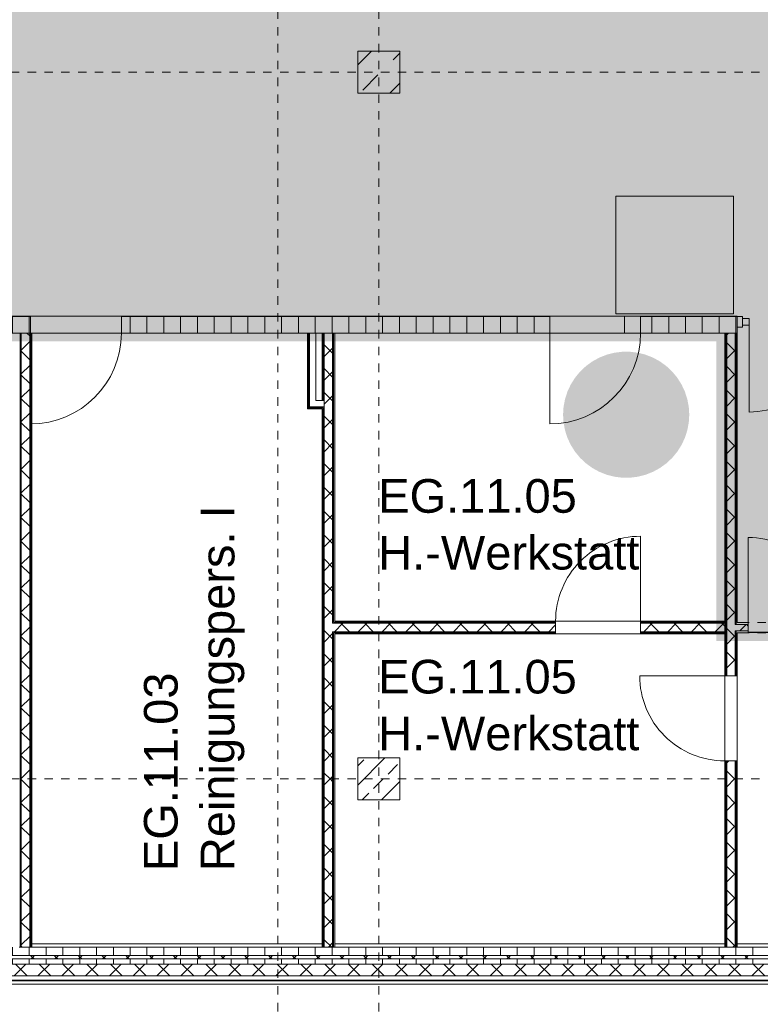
# Model space of a CAD drawing. Header units: metres. Extents: x -54 to 119, y -77 to 33.
# Tile 36 of 136: x 29.69 to 38.49, y -52.18 to -40.47. Entities that reach past the tile are written whole.
import ezdxf

# ---------------------------------------------------------------- set-up
doc = ezdxf.new("R2010")
doc.units = ezdxf.units.M
doc.linetypes.add('Rasterlinie', pattern=[0.019, 0.01, -0.003, 0.003, -0.003])
doc.linetypes.add('Über Schnittebene 1', pattern=[0.001, 0, -0.001])
for name, color, linetype, lineweight in [('A_Allgemeine Beschriftungen', 7, 'Continuous', 9), ('A_Detailelemente', 7, 'Continuous', 9), ('A_Fassadenelemente', 7, 'Continuous', 9), ('A_Fassadenpfosten', 7, 'Continuous', 9), ('A_Geschossdecken', 7, 'Continuous', 9), ('A_Importierte Elemente in Familien', 7, 'Continuous', 9), ('A_Raster', 7, 'Continuous', 9), ('A_Räume_Beschriftung', 7, 'Continuous', 9), ('A_Tragwerksstützen', 7, 'Continuous', 9), ('A_Tragwerksstützen_Stahlbeton', 7, 'Continuous', 18), ('A_Türen', 7, 'Continuous', 9), ('A_Wände', 7, 'Continuous', 9), ('A_Wände_Schraffur', 7, 'Continuous', 18)]:
    doc.layers.add(name, color=color, linetype=linetype, lineweight=lineweight)
doc.layers.add('A_Linien', color=5, linetype='Continuous', lineweight=9, true_color=0x0000ff)
doc.styles.add('Arial_B', font='txt', dxfattribs={"height": 0.3999999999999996})
pattern_1 = [(0, (0, 0), (0, 0.2), []), (90, (0, 0), (-0.2, 0), [])]
pattern_2 = [(45, (0, 0), (-0.1414213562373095, 0.1414213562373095), []), (135, (0, 0), (-0.1414213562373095, -0.1414213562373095), [])]

# ---------------------------------------------------------------- blocks, each defined once
blk = doc.blocks.new('STB Stütze - rechteckig - STB 50 x 50-V48-BS_Übersicht_EG_BRANDSCHUTZ')
at = {"layer": 'A_Tragwerksstützen'}
h = blk.add_hatch(dxfattribs=at)
h.set_pattern_fill('FP_68', color=256, style=0, pattern_type=2)
h.set_pattern_definition([(45, (-33.956, 49.49699999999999), (-0.2283954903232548, 0.2283954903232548), []), (45, (-33.728, 49.49699999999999), (-0.2283954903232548, 0.2283954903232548), [0.161, -0.081])])
h.paths.add_polyline_path([(0.2500000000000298, -0.2500000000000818), (0.2500000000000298, 0.2499999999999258), (-0.2499999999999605, 0.2499999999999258), (-0.2499999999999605, -0.2500000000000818)], flags=0)
at = {"layer": 'A_Tragwerksstützen_Stahlbeton'}
for p, q in [((0.2499999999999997, 0.25), (-0.2500000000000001, 0.25)), ((-0.2500000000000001, 0.25), (-0.2500000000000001, -0.2499999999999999)), ((0.2499999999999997, -0.2499999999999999), (0.2499999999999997, 0.25)), ((-0.2500000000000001, -0.2499999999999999), (0.2499999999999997, -0.2499999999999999))]:
    blk.add_line(p, q, dxfattribs=at)
blk = doc.blocks.new('GSH_Fassade_Tuer_1flg - I_Glass_Braun_Eingang-6797399-BS_Übersicht_EG_BRANDSCHUTZ')
at = {"layer": 'A_Türen'}
for p, q in [((0.5158333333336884, 0.0399999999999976), (0.5158333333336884, 1.071423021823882)), ((-0.5958333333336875, 0.0399999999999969), (-0.5158333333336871, 0.0399999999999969)), ((-0.5958333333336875, -0.0400000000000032), (-0.5958333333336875, 0.0399999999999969)), ((-0.5158333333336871, 0.0399999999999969), (-0.5158333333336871, -0.0400000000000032)), ((0.5158333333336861, 0.0399999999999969), (0.5958333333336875, 0.0399999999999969)), ((0.5158333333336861, -0.0400000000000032), (0.5158333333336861, 0.0399999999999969)), ((0.5958333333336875, 0.0399999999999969), (0.5958333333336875, -0.0400000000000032)), ((-0.5158333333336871, -0.0400000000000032), (-0.5958333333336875, -0.0400000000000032)), ((0.5958333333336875, -0.0400000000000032), (0.5158333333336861, -0.0400000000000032))]:
    blk.add_line(p, q, dxfattribs=at)
blk.add_arc((0.5158333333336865, 0.0399999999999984), 1.031423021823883, 89.99999999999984, 179.9999999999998, dxfattribs=at)
blk = doc.blocks.new('GSH_Tuer_I_1flg_SZ_OL - 1080x3200_2135_Voll-4240879-BS_Übersicht_EG_BRANDSCHUTZ')
at = {"layer": 'A_Türen'}
blk.add_line((0.5399999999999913, 1.194434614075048), (0.5399999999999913, 0.1144346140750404), dxfattribs=at)
at = {"layer": 'A_Türen', "linetype": 'Über Schnittebene 1'}
for p, q in [((-0.5400000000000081, 0.1144346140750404), (0.5399999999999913, 0.1144346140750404)), ((-0.5400000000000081, -0.0855653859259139), (0.4799999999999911, -0.0855653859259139))]:
    blk.add_line(p, q, dxfattribs=at)
at = {"layer": 'A_Türen'}
blk.add_arc((0.5399999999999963, 0.1144346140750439), 1.080000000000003, 90.00000000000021, 180.0000000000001, dxfattribs=at)
blk = doc.blocks.new('GSH_Tuer_I_1flg_SZ - 1010x2135_Voll-4209508-BS_Übersicht_EG_BRANDSCHUTZ')
at = {"layer": 'A_Türen'}
blk.add_line((0.5049999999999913, 1.099434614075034), (0.5049999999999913, 0.0894346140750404), dxfattribs=at)
at = {"layer": 'A_Türen', "linetype": 'Über Schnittebene 1'}
for p, q in [((-0.5050000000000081, 0.0894346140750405), (0.5049999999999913, 0.0894346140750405)), ((-0.5050000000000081, -0.060565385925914), (0.5049999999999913, -0.060565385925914))]:
    blk.add_line(p, q, dxfattribs=at)
at = {"layer": 'A_Türen'}
blk.add_arc((0.5049999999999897, 0.0894346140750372), 1.009999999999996, 89.99999999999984, 180.0000000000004, dxfattribs=at)
blk = doc.blocks.new('GSH_Tuer_I_1flg_SZ - 1010x2135_Voll-4418617-BS_Übersicht_EG_BRANDSCHUTZ')
at = {"layer": 'A_Türen', "linetype": 'Über Schnittebene 1'}
for p, q in [((-0.5050000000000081, 0.048065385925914), (0.5049999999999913, 0.048065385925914)), ((-0.5050000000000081, -0.0769346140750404), (0.5049999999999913, -0.0769346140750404))]:
    blk.add_line(p, q, dxfattribs=at)
at = {"layer": 'A_Türen'}
blk.add_line((0.5049999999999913, -1.086934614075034), (0.5049999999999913, -0.0769346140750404), dxfattribs=at)
blk.add_arc((0.5049999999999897, -0.0769346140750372), 1.009999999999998, 179.9999999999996, 269.9999999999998, dxfattribs=at)
blk = doc.blocks.new('Systemelement - GSH_Fassadenelement_132-132-132-6511477-BS_Übersicht_EG_BRANDSCHUTZ')
at = {"layer": 'A_Fassadenelemente'}
for p, q in [((-0.6000000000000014, 0.0600000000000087), (0.6000000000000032, 0.0600000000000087)), ((-0.6000000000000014, 0.0520000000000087), (-0.6000000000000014, 0.0600000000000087)), ((0.6000000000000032, 0.0520000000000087), (-0.6000000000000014, 0.0520000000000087)), ((0.6000000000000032, 0.0520000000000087), (0.6000000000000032, 0.0600000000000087))]:
    blk.add_line(p, q, dxfattribs=at)
blk = doc.blocks.new('Pfosten rechteckig - 125x60_Braun_Eingang-5939917-BS_Übersicht_EG_BRANDSCHUTZ')
at = {"layer": 'A_Fassadenpfosten'}
for p, q in [((0, 0.0625), (-0.06, 0.0625)), ((-0.06, 0.0625), (-0.06, 0.0399999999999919)), ((0, 0.0625), (0, -0.0625)), ((-0.06, -0.0400000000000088), (-0.06, -0.0625)), ((-0.06, -0.0625), (0, -0.0625))]:
    blk.add_line(p, q, dxfattribs=at)
blk = doc.blocks.new('Brandmelder DIN ISO 23601 - Brandmelder-7036843-BS_Übersicht_EG_BRANDSCHUTZ')
at = {"layer": 'A_Importierte Elemente in Familien'}
h = blk.add_hatch(color=256, dxfattribs=at)
edge = h.paths.add_edge_path(flags=0)
edge.add_line((-0.0024679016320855, 0.0027128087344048), (-0.0024679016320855, 0.0012389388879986))
edge.add_line((-0.0024679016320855, 0.0012389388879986), (-0.0020272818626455, 0.0012389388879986))
edge.add_line((-0.0020272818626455, 0.0012389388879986), (-0.0020272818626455, -0.0011206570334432))
edge.add_line((-0.0021558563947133, -0.0011206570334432), (-0.0020272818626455, -0.0011206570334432))
edge.add_line((-0.0021558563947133, -0.0011206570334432), (-0.0021558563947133, -0.0003035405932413))
edge.add_line((-0.0021558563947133, -0.0003035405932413), (-0.0022102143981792, -0.000112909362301))
edge.add_arc((-0.0024469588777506, -0.0001966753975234), 0.0002511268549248, 19.48503514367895, 160.6502538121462)
edge.add_line((-0.0026839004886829, -0.0001134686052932), (-0.0026839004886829, -0.0013732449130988))
edge.add_line((-0.0026839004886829, -0.0013732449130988), (-0.002075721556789, -0.0025397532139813))
edge.add_line((-0.002075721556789, -0.0026721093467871), (-0.002075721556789, -0.0025397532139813))
edge.add_line((-0.002075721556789, -0.0026721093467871), (-0.0002212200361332, -0.0026721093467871))
edge.add_line((-0.0002212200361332, -0.0026721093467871), (-0.0002212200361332, -0.0033411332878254))
edge.add_line((-0.0002212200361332, -0.0033411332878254), (-0.0033411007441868, -0.0033411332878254))
edge.add_line((-0.0033411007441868, -0.0033411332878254), (-0.0033411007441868, 0.0033411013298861))
edge.add_line((-0.0033411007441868, 0.0033411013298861), (-0.0009763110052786, 0.0033411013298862))
edge.add_line((-0.0009763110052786, 0.0033411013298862), (-0.0009763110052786, 0.0027128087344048))
edge.add_line((-0.0009763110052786, 0.0027128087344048), (-0.0024679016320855, 0.0027128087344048))
h = blk.add_hatch(color=256, dxfattribs=at)
edge = h.paths.add_edge_path(flags=0)
edge.add_line((-0.0004104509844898, -0.0002696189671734), (-0.0003859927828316, -0.0002317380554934))
edge.add_line((-0.0004190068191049, -0.0002847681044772), (-0.0004104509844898, -0.0002696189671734))
edge = h.paths.add_edge_path(flags=0)
edge.add_line((-0.0008851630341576, -4.0990378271e-06), (-0.0008851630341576, 7.1296048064e-06))
edge.add_line((-0.0009633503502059, -4.0990378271e-06), (-0.0008851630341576, -4.0990378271e-06))
edge = h.paths.add_edge_path(flags=0)
edge.add_line((-0.0014410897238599, 0.0001774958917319), (-0.0014410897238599, 0.0002505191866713))
edge.add_line((-0.0015430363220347, 0.0001774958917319), (-0.0014410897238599, 0.0001774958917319))
edge = h.paths.add_edge_path(flags=0)
edge.add_line((0.0020212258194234, 0.0019614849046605), (0.0009645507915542, 0.0016336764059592))
edge.add_line((0.0009645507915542, 0.0016336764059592), (0.0011403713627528, 0.0005473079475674))
edge.add_line((0.0011403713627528, 0.0005473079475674), (0.0005895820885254, -0.0008552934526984))
edge.add_line((0.0005895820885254, -0.0008552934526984), (0.0011364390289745, -0.0016239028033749))
edge.add_line((0.0011364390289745, -0.0016239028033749), (0.0011364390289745, -0.0033411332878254))
edge.add_line((0.0011364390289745, -0.0033411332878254), (-0.0002212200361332, -0.0033411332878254))
edge.add_line((-0.0002212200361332, -0.0033411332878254), (-0.0002212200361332, -0.0022875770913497))
edge.add_arc((-0.0004260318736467, -0.0018687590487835), 0.0004662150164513, 296.0597167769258, 351.2581299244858)
edge.add_line((3.47671630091e-05, -0.0019396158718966), (3.47671630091e-05, -0.0002322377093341))
edge.add_arc((-0.0001757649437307, -0.0003601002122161), 0.0002463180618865, 31.27157321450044, 148.5923489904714)
edge.add_line((-0.0004313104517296, -0.0002847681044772), (-0.0004190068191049, -0.0002847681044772))
edge.add_line((-0.0004313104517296, -0.0002847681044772), (-0.0004313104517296, -1.72525404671e-05))
edge.add_arc((-0.0006610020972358, -5.65361503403e-05), 0.0002330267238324, 9.705258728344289, 164.1444958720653)
edge.add_line((-0.0009633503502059, -4.0990378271e-06), (-0.0009633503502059, 0.0001935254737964))
edge.add_arc((-0.0012135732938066, 0.0001268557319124), 0.0002589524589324, 14.91936452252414, 151.4743111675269)
edge.add_line((-0.0015430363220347, 0.0001774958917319), (-0.0015430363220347, 0.0012389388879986))
edge.add_line((-0.0015430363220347, 0.0012389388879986), (-0.0009763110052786, 0.0012389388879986))
edge.add_line((-0.0009763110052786, 0.0012389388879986), (-0.0009763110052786, 0.0033411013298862))
edge.add_line((-0.0009763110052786, 0.0033411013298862), (0.0020212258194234, 0.0033411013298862))
edge.add_line((0.0020212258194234, 0.0033411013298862), (0.0020212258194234, 0.0019614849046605))
h = blk.add_hatch(color=256, dxfattribs=at)
edge = h.paths.add_edge_path(flags=0)
edge.add_line((0.0033410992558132, 0.0033411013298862), (0.0033410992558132, -0.0033411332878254))
edge.add_line((0.0033410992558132, -0.0033411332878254), (0.0011364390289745, -0.0033411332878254))
edge.add_line((0.0011364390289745, -0.0033411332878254), (0.0011364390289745, -0.0016239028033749))
edge.add_arc((0.0022459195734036, -0.0015407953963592), 0.0011125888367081, 184.2838313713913, 228.6293256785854)
edge.add_arc((0.0024329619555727, -0.0010788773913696), 0.0015914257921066, 234.5778982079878, 279.8555089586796)
edge.add_line((0.0027053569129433, -0.0026468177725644), (0.0027053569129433, -0.0019411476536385))
edge.add_line((0.0027053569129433, -0.0019411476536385), (0.0026944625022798, -0.0015783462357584))
edge.add_line((0.0026944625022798, -0.0015783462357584), (0.0027053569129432, -0.0012261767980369))
edge.add_line((0.0027053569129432, -0.0012261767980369), (0.0027053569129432, -0.0005055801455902))
edge.add_line((0.0027053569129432, -0.0005055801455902), (0.0027025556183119, -0.0001150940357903))
edge.add_line((0.0027025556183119, -0.0001150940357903), (0.0027053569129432, 0.0002291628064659))
edge.add_line((0.0027053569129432, 0.0002291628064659), (0.0027053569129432, 0.0009512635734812))
edge.add_arc((0.0034909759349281, 0.0023077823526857), 0.0015675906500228, 224.4196320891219, 239.9230017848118, ccw=False)
edge.add_arc((0.0033123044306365, 0.0021064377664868), 0.0012991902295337, 186.4059159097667, 223.5925616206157, ccw=False)
edge.add_line((0.0020212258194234, 0.0019614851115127), (0.0020212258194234, 0.0033411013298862))
edge.add_line((0.0020212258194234, 0.0033411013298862), (0.0033410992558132, 0.0033411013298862))
h = blk.add_hatch(color=256, dxfattribs=at)
edge = h.paths.add_edge_path(flags=0)
edge.add_line((-0.0022548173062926, 0.0019758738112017), (-0.0021359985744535, 0.0019758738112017))
edge.add_line((-0.0022548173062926, 0.0019758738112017), (-0.0022548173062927, 0.0025168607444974))
edge.add_line((-0.0022548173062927, 0.0025168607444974), (-0.0011893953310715, 0.0025168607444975))
edge.add_line((-0.0011893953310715, 0.0025168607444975), (-0.0011893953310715, 0.0019758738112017))
edge.add_line((-0.0013112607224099, 0.0019758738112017), (-0.0011893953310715, 0.0019758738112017))
edge.add_arc((-0.0017236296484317, 0.0019813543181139), 0.0004124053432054, 359.2385667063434, 540.7614332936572)
h = blk.add_hatch(color=256, dxfattribs=at)
edge = h.paths.add_edge_path(flags=0)
edge.add_arc((-0.0017236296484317, 0.0019813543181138), 0.0004124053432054, 180.7614332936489, 359.238566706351)
edge.add_line((-0.0011893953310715, 0.0019758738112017), (-0.0013112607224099, 0.0019758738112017))
edge.add_line((-0.0011893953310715, 0.0019758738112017), (-0.0011893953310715, 0.001434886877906))
edge.add_line((-0.0011893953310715, 0.001434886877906), (-0.0014280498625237, 0.001434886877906))
edge.add_line((-0.0014280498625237, 0.001434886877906), (-0.0014280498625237, 0.0012389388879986))
edge.add_line((-0.0015430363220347, 0.0012389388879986), (-0.0014280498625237, 0.0012389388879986))
edge.add_arc((-0.0017851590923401, 0.0012449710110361), 0.0002421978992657, 358.5728574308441, 541.4271425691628)
edge.add_line((-0.0020886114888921, 0.0012389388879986), (-0.0020272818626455, 0.0012389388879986))
edge.add_line((-0.0020886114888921, 0.0012389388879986), (-0.0020886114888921, 0.001434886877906))
edge.add_line((-0.0020886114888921, 0.001434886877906), (-0.0022548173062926, 0.001434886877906))
edge.add_line((-0.0022548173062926, 0.001434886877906), (-0.0022548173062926, 0.0019758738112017))
edge.add_line((-0.0022548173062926, 0.0019758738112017), (-0.0021359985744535, 0.0019758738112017))
h = blk.add_hatch(color=256, dxfattribs=at)
edge = h.paths.add_edge_path(flags=0)
edge.add_arc((0.0033277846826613, 0.0014823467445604), 0.0013992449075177, 159.8611230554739, 243.5874614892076)
edge.add_line((0.0027053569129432, 0.0002291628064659), (0.0027025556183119, -0.0001150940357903))
edge.add_arc((0.003711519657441, 0.0015930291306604), 0.0019838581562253, 205.7146269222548, 239.4302581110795, ccw=False)
edge.add_arc((-0.0010086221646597, -0.0002391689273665), 0.0030894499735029, 18.32656048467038, 31.17235520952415)
edge.add_arc((0.001044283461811, 0.0008715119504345), 0.0007663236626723, 39.59896584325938, 95.9721871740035)
edge.add_line((0.0009645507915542, 0.0016336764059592), (0.0020212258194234, 0.0019614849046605))
h = blk.add_hatch(color=256, dxfattribs=at)
edge = h.paths.add_edge_path(flags=0)
edge.add_arc((0.0026823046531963, 0.0011928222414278), 0.0013954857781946, 189.6059068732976, 216.7551333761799)
edge.add_arc((0.0024465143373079, 0.0008750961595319), 0.0010227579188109, 210.3855511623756, 284.4978676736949)
edge.add_line((0.0027025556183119, -0.0001150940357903), (0.0027053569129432, -0.0005055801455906))
edge.add_arc((0.0032189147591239, 0.0021986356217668), 0.0027525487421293, 242.9553600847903, 259.2470052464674, ccw=False)
edge.add_arc((0.0029666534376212, 0.001607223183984), 0.0021115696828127, 210.1294976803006, 241.75515556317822, ccw=False)
edge.add_line((0.0011403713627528, 0.0005473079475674), (0.0009645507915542, 0.0016336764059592))
edge.add_arc((0.0001178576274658, 0.000780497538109), 0.001201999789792, 8.586404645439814, 45.21860566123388, ccw=False)
h = blk.add_hatch(color=256, dxfattribs=at)
edge = h.paths.add_edge_path(flags=0)
edge.add_line((0.0027053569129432, -0.0012261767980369), (0.0026944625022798, -0.0015783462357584))
edge.add_arc((0.0028793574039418, -0.0001194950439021), 0.0014705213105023, 242.0142221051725, 262.77683994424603, ccw=False)
edge.add_arc((0.0033898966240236, 0.0005059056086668), 0.0022678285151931, 220.2675334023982, 238.0351821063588, ccw=False)
edge.add_arc((0.0010706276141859, -0.0014587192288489), 0.0007717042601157, 40.26753340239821, 128.5615330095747)
edge.add_line((0.0005895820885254, -0.0008552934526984), (0.0011403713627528, 0.0005473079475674))
edge.add_arc((0.0028440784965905, 0.0004649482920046), 0.0016968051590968, 177.2323940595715, 265.3105741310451)
h = blk.add_hatch(color=256, dxfattribs=at)
edge = h.paths.add_edge_path(flags=0)
edge.add_arc((0.0020958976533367, -0.0008907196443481), 0.0009116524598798, 214.9220074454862, 311.0389025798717)
edge.add_line((0.0026944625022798, -0.0015783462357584), (0.0027053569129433, -0.0019411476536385))
edge.add_arc((0.0021798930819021, -0.0004912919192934), 0.0015400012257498, 227.346186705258, 289.9217778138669, ccw=False)
edge.add_line((0.0011364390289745, -0.0016239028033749), (0.0005895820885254, -0.0008552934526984))
edge.add_arc((0.0005011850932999, -0.0017709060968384), 0.0009198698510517, 22.924189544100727, 84.48552141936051, ccw=False)
at = {"layer": 'A_Allgemeine Beschriftungen'}
for p, q in [((-0.0035, -0.0035), (-0.0035, 0.0035)), ((-0.0035, 0.0035), (0.0035, 0.0035)), ((0.0035, 0.0035), (0.0035, -0.0035)), ((0.0035, -0.0035), (-0.0035, -0.0035))]:
    blk.add_line(p, q, dxfattribs=at)
at = {"layer": 'A_Importierte Elemente in Familien', "flags": 128}
for points in [[(0.0034999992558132, 0.0035000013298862), (0.0017499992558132, 0.0035000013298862), (-7.441868e-10, 0.0035000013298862), (-0.0017500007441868, 0.0035000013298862), (-0.0035000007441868, 0.0035000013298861)], [(-0.0035000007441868, 0.0035000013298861), (-0.0035000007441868, 0.0017500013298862), (-0.0035000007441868, 1.3298862e-09), (-0.0035000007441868, -0.0017499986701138), (-0.0035000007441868, -0.0034999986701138)], [(0.0034999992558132, 0.0035000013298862), (0.0017499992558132, 0.0035000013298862), (-7.441868e-10, 0.0035000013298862), (-0.0017500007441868, 0.0035000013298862), (-0.0035000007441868, 0.0035000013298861)], [(-0.0035000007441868, 0.0035000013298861), (-0.0035000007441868, 0.0017500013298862), (-0.0035000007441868, 1.3298862e-09), (-0.0035000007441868, -0.0017499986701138), (-0.0035000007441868, -0.0034999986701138)], [(0.0034999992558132, -0.0034999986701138), (0.0034999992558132, -0.0017499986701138), (0.0034999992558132, 1.3298862e-09), (0.0034999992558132, 0.0017500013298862), (0.0034999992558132, 0.0035000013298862)], [(0.0034999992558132, -0.0034999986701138), (0.0034999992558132, -0.0017499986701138), (0.0034999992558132, 1.3298862e-09), (0.0034999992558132, 0.0017500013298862), (0.0034999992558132, 0.0035000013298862)], [(-0.0035000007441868, -0.0034999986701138), (-0.0017500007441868, -0.0034999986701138), (-7.441868e-10, -0.0034999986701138), (0.0017499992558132, -0.0034999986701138), (0.0034999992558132, -0.0034999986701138)], [(-0.0035000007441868, -0.0034999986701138), (-0.0017500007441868, -0.0034999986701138), (-7.441868e-10, -0.0034999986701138), (0.0017499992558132, -0.0034999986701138), (0.0034999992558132, -0.0034999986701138)]]:
    blk.add_lwpolyline(points, dxfattribs=at)

msp = doc.modelspace()

# ---------------------------------------------------------------- hatches: boundary and pattern name
at = {"layer": 'A_Detailelemente', "true_color": 0x499c4b}
h = msp.add_hatch(color=95, dxfattribs=at)
h.paths.add_polyline_path([(71.85098817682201, -47.63696157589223), (74.01600751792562, -47.63696157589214), (74.01600751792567, -42.79696157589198), (82.50550751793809, -42.79696157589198), (82.50550751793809, -33.34696157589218), (73.9660075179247, -33.346961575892), (73.9660075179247, -3.372993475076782), (28.66600751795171, -3.372993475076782), (28.66600751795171, -33.14696157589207), (19.55600751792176, -33.14696157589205), (19.55600751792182, -32.10946157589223), (13.09100751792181, -32.10946157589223), (13.09100751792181, -43.99696157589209), (38.17600751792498, -43.99696157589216), (38.17600751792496, -47.63696157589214), (70.64100751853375, -47.63696157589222)], flags=0)
h.paths.add_polyline_path([(47.7810075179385, -39.44281772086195), (47.78101727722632, -39.44281343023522), (47.8060075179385, -39.44281343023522)], flags=0)
h.paths.add_polyline_path([(24.20600751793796, -38.84696157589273), (24.20600751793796, -38.54696157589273), (24.50600751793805, -38.54696157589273), (24.26600751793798, -38.60696157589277), (24.25963446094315, -38.63245380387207)], flags=0)
h.paths.add_polyline_path([(79.40600751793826, -38.84696157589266), (79.40600751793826, -38.54696157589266), (79.70600751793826, -38.54696157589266), (79.4660075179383, -38.6069615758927), (79.41732352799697, -38.80169753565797)], flags=0)
h.paths.add_polyline_path([(33.30600751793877, -38.44696157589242), (33.30600751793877, -38.14696157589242), (33.60600751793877, -38.14696157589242), (33.36600751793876, -38.20696157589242), (33.30721430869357, -38.44213441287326)], flags=0)
h.paths.add_polyline_path([(79.40600751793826, -37.64696157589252), (79.40600751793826, -37.34696157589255), (79.70600751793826, -37.34696157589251), (79.4660075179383, -37.40696157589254)], flags=0)
h.paths.add_polyline_path([(24.20600751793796, -37.64696157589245), (24.20600751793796, -37.34696157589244), (24.506007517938, -37.34696157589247), (24.26600751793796, -37.40696157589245), (24.22907623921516, -37.55468669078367)], flags=0)
h.paths.add_polyline_path([(79.40600751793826, -36.44696157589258), (79.40600751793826, -36.14696157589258), (79.70600751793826, -36.1469615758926), (79.4660075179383, -36.20696157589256)], flags=0)
h.paths.add_polyline_path([(24.20600751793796, -36.44696157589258), (24.20600751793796, -36.1469615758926), (24.50600751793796, -36.1469615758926), (24.26587298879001, -36.20749969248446), (24.26444289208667, -36.21322007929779)], flags=0)
h.paths.add_polyline_path([(30.24601956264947, -35.12611321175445), (30.24600751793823, -35.12610972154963), (30.40072630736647, -35.12610972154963)], flags=0)
h.paths.add_polyline_path([(38.45600751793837, -33.13696157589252), (38.45600751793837, -32.94696157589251), (38.65600751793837, -32.94696157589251), (38.49400751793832, -32.98496157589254), (38.4602033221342, -33.12017835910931)], flags=0)
h.paths.add_polyline_path([(66.45600751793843, -27.05696157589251), (66.45600751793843, -26.8569615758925), (66.64683741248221, -26.85925410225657), (66.49600751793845, -26.89696157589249)], flags=0)
h.paths.add_polyline_path([(66.45600751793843, -26.59696157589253), (66.45600751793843, -26.39696157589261), (66.65600751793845, -26.39696157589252), (66.49600751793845, -26.43696157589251), (66.45977095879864, -26.58190781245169)], flags=0)
h.paths.add_polyline_path([(66.10600751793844, -9.196961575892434), (66.10600751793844, -8.996961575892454), (66.3019583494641, -8.997973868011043), (66.14600751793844, -9.036961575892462)], flags=0)
h.paths.add_polyline_path([(45.2560075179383, -9.016961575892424), (45.2560075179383, -8.816961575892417), (45.45600751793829, -8.816961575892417), (45.29600751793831, -8.856961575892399)], flags=0)
h.paths.add_polyline_path([(66.10600751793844, -8.54696157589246), (66.10600751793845, -8.296961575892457), (66.30600751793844, -8.296961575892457), (66.14600751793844, -8.33696157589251), (66.10772520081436, -8.537943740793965)], flags=0)
h.paths.add_polyline_path([(45.2560075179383, -8.416961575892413), (45.2560075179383, -8.216961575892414), (45.45600751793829, -8.216961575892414), (45.29600751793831, -8.256961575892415)], flags=0)
at = {"layer": 'A_Detailelemente', "true_color": 0xebdb14}
msp.add_hatch(color=40, dxfattribs=at).paths.add_polyline_path([(42.89600751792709, -47.85696157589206), (42.95600751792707, -47.85696157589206), (42.95600751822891, -47.63696157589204), (38.17600751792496, -47.63696157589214), (38.17600751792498, -43.99696157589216), (22.15600751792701, -43.99696157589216), (22.15600751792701, -44.29693317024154), (37.96600751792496, -44.29693317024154), (37.96600751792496, -47.85696157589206), (40.29071965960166, -47.85696157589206)], flags=0)
at = {"layer": 'A_Detailelemente', "true_color": 0xf77448}
msp.add_hatch(color=23, dxfattribs=at).paths.add_polyline_path([(36.94207086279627, -45.91606844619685), (37.03551395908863, -45.90426383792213), (37.12674071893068, -45.88084078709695), (37.21431244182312, -45.84616868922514), (37.29684806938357, -45.80079434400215), (37.37304596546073, -45.74543333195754), (37.4417044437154, -45.68095872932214), (37.50174071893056, -45.60838733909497), (37.55220798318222, -45.52886365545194), (37.59231033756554, -45.4436418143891), (37.62141534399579, -45.35406581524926), (37.63906399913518, -45.26154832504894), (37.64497797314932, -45.16754839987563), (37.6390639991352, -45.07354847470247), (37.62141534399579, -44.98103098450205), (37.59231033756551, -44.89145498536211), (37.55220798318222, -44.80623314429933), (37.50174071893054, -44.72670946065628), (37.4417044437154, -44.6541380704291), (37.37304596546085, -44.58966346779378), (37.29684806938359, -44.53430245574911), (37.21431244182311, -44.48892811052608), (37.12674071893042, -44.45425601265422), (37.03551395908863, -44.43083296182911), (36.94207086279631, -44.41902835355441), (36.8478850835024, -44.41902835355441), (36.75444198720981, -44.43083296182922), (36.66321522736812, -44.45425601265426), (36.57564350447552, -44.48892811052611), (36.49310787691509, -44.53430245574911), (36.41690998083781, -44.58966346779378), (36.34825150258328, -44.6541380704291), (36.2882152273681, -44.72670946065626), (36.23774796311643, -44.80623314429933), (36.19764560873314, -44.89145498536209), (36.16854060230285, -44.98103098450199), (36.15089194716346, -45.07354847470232), (36.14497797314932, -45.16754839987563), (36.15089194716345, -45.26154832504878), (36.16854060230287, -45.35406581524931), (36.19764560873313, -45.4436418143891), (36.23774796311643, -45.52886365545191), (36.28821522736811, -45.60838733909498), (36.34825150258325, -45.68095872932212), (36.41690998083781, -45.74543333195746), (36.49310787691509, -45.80079434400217), (36.57564350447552, -45.84616868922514), (36.66321522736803, -45.88084078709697), (36.75444198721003, -45.90426383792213), (36.8478850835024, -45.91606844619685)], flags=0)
at = {"layer": 'A_Tragwerksstützen'}
h = msp.add_hatch(dxfattribs=at)
h.set_pattern_fill('FP_4', color=256, style=0, pattern_type=2)
h.set_pattern_definition([(45, (0, 0), (-0.3592102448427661, 0.3592102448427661), []), (45, (0.359, 0), (-0.3592102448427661, 0.3592102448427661), [0.254, -0.254])])
h.paths.add_polyline_path([(34.20600751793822, -41.34696157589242), (34.20600751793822, -40.84696157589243), (33.70600751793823, -40.84696157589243), (33.70600751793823, -41.34696157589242)], flags=0)
at = {"layer": 'A_Wände_Schraffur', "lineweight": 9}
h = msp.add_hatch(dxfattribs=at)
h.set_pattern_fill('FP_1', color=256, style=0, pattern_type=2)
h.set_pattern_definition(pattern_1)
h.paths.add_polyline_path([(38.19100751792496, -44.19696157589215), (38.21600751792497, -44.19696157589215), (38.21600751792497, -43.99696157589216), (37.06600751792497, -43.99696157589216), (37.06600751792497, -44.19696157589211), (38.17600751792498, -44.19696157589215)], flags=0)
h.paths.add_polyline_path([(33.13100751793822, -44.19696157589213), (33.41600751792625, -44.19696157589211), (33.41600751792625, -43.99696157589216), (30.89600751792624, -43.99696157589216), (30.89600751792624, -44.19696157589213), (33.11850751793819, -44.19696157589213)], flags=0)
h.paths.add_polyline_path([(27.41600751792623, -44.19696157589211), (27.41600751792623, -43.99696157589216), (26.09600751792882, -43.99696157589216), (26.09600751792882, -44.1969615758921), (26.76489029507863, -44.19696157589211)], flags=0)
h.paths.add_polyline_path([(28.49600751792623, -44.19696157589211), (29.81600751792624, -44.19696157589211), (29.81600751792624, -43.99696157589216), (28.49600751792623, -43.99696157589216), (28.49600751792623, -44.0573549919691)], flags=0)
h.paths.add_polyline_path([(35.93600751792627, -44.19696157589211), (35.93600751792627, -43.99696157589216), (34.49600751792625, -43.99696157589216), (34.49600751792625, -44.19696157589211), (35.83600751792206, -44.19696157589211)], flags=0)
h.paths.add_polyline_path([(22.35600751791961, -44.19696157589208), (23.53600751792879, -44.19696157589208), (23.53600751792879, -43.99696157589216), (22.35600751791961, -43.99696157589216)], flags=0)
h.paths.add_polyline_path([(24.61600751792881, -44.19696157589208), (25.01600751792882, -44.19696157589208), (25.01600751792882, -43.99696157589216), (24.61600751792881, -43.99696157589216)], flags=0)
h = msp.add_hatch(dxfattribs=at)
h.set_pattern_fill('FP_1', color=256, style=0, pattern_type=2)
h.set_pattern_definition(pattern_1)
h.paths.add_polyline_path([(33.41600751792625, -44.19696157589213), (34.49600751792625, -44.19696157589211), (34.49600751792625, -43.99696157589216), (33.41600751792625, -43.99696157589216), (33.41600751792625, -44.18182433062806)], flags=0)
h = msp.add_hatch(dxfattribs=at)
h.set_pattern_fill('FP_1', color=256, style=0, pattern_type=2)
h.set_pattern_definition(pattern_1)
h.paths.add_polyline_path([(35.98600751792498, -44.19696157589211), (35.98600751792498, -43.99696157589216), (35.93600751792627, -43.99696157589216), (35.93600751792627, -44.19696157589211)], flags=0)
h = msp.add_hatch(dxfattribs=at)
h.set_pattern_fill('FP_2', color=256, style=0, pattern_type=2)
h.set_pattern_definition(pattern_2)
h.paths.add_polyline_path([(29.8060075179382, -49.4969615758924), (29.8060075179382, -44.19696157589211), (29.70600751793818, -44.19696157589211), (29.70600751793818, -49.4969615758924)], flags=0)
h = msp.add_hatch(dxfattribs=at)
h.set_pattern_fill('FP_2', color=256, style=0, pattern_type=2)
h.set_pattern_definition(pattern_2)
h.paths.add_polyline_path([(33.30600751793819, -49.4969615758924), (33.40600751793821, -49.4969615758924), (33.40600751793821, -44.19696157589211), (33.30600751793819, -44.19696157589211), (33.30600751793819, -49.03948276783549)], flags=0)
h = msp.add_hatch(dxfattribs=at)
h.set_pattern_fill('FP_2', color=256, style=0, pattern_type=2)
h.set_pattern_definition(pattern_2)
h.paths.add_polyline_path([(38.09100751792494, -47.75696157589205), (38.19100751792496, -47.75696157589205), (38.19100751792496, -44.19696157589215), (38.09100751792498, -44.19696157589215), (38.09100751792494, -47.75146157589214)], flags=0)
h = msp.add_hatch(dxfattribs=at)
h.set_pattern_fill('FP_2', color=256, style=0, pattern_type=2)
h.set_pattern_definition(pattern_2)
h.paths.add_polyline_path([(38.06600751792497, -47.74696157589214), (38.06600751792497, -47.64696157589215), (37.06600751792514, -47.64696157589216), (37.06600751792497, -47.74696157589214), (38.0364147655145, -47.74696157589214)], flags=0)
h.paths.add_polyline_path([(33.41850751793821, -47.74696157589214), (36.05600751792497, -47.74696157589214), (36.05600751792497, -47.64696157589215), (33.40600751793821, -47.64696157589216), (33.40600751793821, -47.74696157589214)], flags=0)
h = msp.add_hatch(dxfattribs=at)
h.set_pattern_fill('FP_2', color=256, style=0, pattern_type=2)
h.set_pattern_definition(pattern_2)
h.paths.add_polyline_path([(38.20377808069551, -47.73696157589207), (38.34600751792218, -47.73696157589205), (38.34600751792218, -47.66196157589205), (38.19100751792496, -47.66196157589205), (38.19100751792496, -47.73696157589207), (38.20350751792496, -47.73696157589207)], flags=0)
h = msp.add_hatch(dxfattribs=at)
h.set_pattern_fill('FP_2', color=256, style=0, pattern_type=2)
h.set_pattern_definition(pattern_2)
h.paths.add_polyline_path([(38.19100751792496, -49.49696157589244), (38.19100751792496, -49.28196157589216), (38.09100751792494, -49.28196157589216), (38.09100751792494, -49.49696157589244)], flags=0)
h.paths.add_polyline_path([(38.19100751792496, -48.27196157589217), (38.19100751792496, -47.75696157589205), (38.09100751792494, -47.75696157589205), (38.09100751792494, -48.27196157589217)], flags=0)
h = msp.add_hatch(dxfattribs=at)
h.set_pattern_fill('FP_2', color=256, style=0, pattern_type=2)
h.set_pattern_definition(pattern_2)
h.paths.add_polyline_path([(29.80600751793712, -51.49696157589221), (29.8060075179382, -49.4969615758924), (29.70600751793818, -49.4969615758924), (29.70600751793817, -51.49696157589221)], flags=0)
h = msp.add_hatch(dxfattribs=at)
h.set_pattern_fill('FP_2', color=256, style=0, pattern_type=2)
h.set_pattern_definition(pattern_2)
h.paths.add_polyline_path([(33.4060075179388, -51.49696157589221), (33.40600751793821, -49.4969615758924), (33.30600751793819, -49.4969615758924), (33.30600751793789, -51.49696157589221)], flags=0)
h = msp.add_hatch(dxfattribs=at)
h.set_pattern_fill('FP_2', color=256, style=0, pattern_type=2)
h.set_pattern_definition(pattern_2)
h.paths.add_polyline_path([(38.19100751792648, -51.49696157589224), (38.19100751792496, -49.49696157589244), (38.09100751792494, -49.49696157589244), (38.09100751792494, -51.49696157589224)], flags=0)
h = msp.add_hatch(dxfattribs=at)
h.set_pattern_fill('FP_2', color=256, style=0, pattern_type=2)
h.set_pattern_definition(pattern_2)
h.paths.add_polyline_path([(43.1560075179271, -51.63696157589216), (43.25600751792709, -51.63696157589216), (43.25600751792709, -51.59696157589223), (22.21600751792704, -51.59876337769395), (22.21600751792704, -51.63696157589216), (42.54502455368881, -51.63696157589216)], flags=0)
h = msp.add_hatch(dxfattribs=at)
h.set_pattern_fill('FP_1', color=256, style=0, pattern_type=2)
h.set_pattern_definition(pattern_1)
h.paths.add_polyline_path([(29.68100751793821, -51.59696157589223), (43.1560075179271, -51.59696157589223), (43.15600751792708, -51.49696157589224), (22.25600751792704, -51.49696157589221), (22.25628050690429, -51.59695909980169), (26.76489029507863, -51.59696157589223)], flags=0)
h = msp.add_hatch(dxfattribs=at)
h.set_pattern_fill('FP_2', color=256, style=0, pattern_type=2)
h.set_pattern_definition(pattern_2)
h.paths.add_polyline_path([(33.4310075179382, -51.83696157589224), (43.49600751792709, -51.83696157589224), (43.49600751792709, -51.69696157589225), (22.01600751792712, -51.69696157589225), (22.01600751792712, -51.83696157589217), (33.28100751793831, -51.83696157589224)], flags=0)
h = msp.add_hatch(dxfattribs=at)
h.set_pattern_fill('FP_1', color=256, style=0, pattern_type=2)
h.set_pattern_definition(pattern_1)
h.paths.add_polyline_path([(43.1560075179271, -51.69696157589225), (43.29600751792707, -51.69696157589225), (43.29600751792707, -51.63696157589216), (22.15600751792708, -51.63696157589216), (22.15600751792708, -51.69696157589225), (42.54502455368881, -51.69696157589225)], flags=0)

# ---------------------------------------------------------------- linework, layer by layer
at = {"layer": 'A_Geschossdecken'}
for p, q in [((29.81600751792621, -43.99696157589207), (30.8960075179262, -43.99696157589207)), ((35.98600751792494, -43.99696157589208), (37.06600751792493, -43.99696157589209)), ((36.87600751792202, -44.19696157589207), (36.87600751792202, -43.9969615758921)), ((30.8960075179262, -44.19696157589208), (29.83100751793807, -44.19696157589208)), ((37.06600751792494, -44.19696157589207), (35.98600751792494, -44.19696157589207)), ((36.05600751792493, -47.62196157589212), (37.06600751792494, -47.62196157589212)), ((38.34600751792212, -47.75146157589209), (39.35600751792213, -47.75146157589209)), ((37.06600751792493, -47.77196157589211), (36.05600751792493, -47.77196157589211)), ((39.35600751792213, -47.756961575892), (38.34600751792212, -47.756961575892)), ((38.06600751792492, -49.28196157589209), (38.06600751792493, -48.27196157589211)), ((38.21600751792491, -48.27196157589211), (38.21600751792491, -49.28196157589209)), ((43.66400751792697, -51.93696157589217), (21.98400751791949, -51.9369615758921))]:
    msp.add_line(p, q, dxfattribs=at)
at = {"layer": 'A_Linien'}
for p, q in [((30.8960075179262, -43.99696157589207), (29.81600751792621, -43.99696157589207)), ((37.06600751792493, -43.99696157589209), (35.98600751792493, -43.99696157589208)), ((38.34600751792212, -47.75696157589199), (39.35600751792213, -47.75696157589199))]:
    msp.add_line(p, q, dxfattribs=at)
at = {"layer": 'A_Raster', "linetype": 'Rasterlinie'}
for p, q in [((32.75600751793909, -66.66020918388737), (32.75600751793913, 31.78443745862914)), ((33.95600751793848, -66.66020918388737), (33.95600751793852, 31.78443745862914)), ((6.58114391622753, -41.09696157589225), (94.58744689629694, -41.09696157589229)), ((6.58114391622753, -49.49696157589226), (94.58744689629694, -49.49696157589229))]:
    msp.add_line(p, q, dxfattribs=at)
at = {"layer": 'A_Tragwerksstützen', "lineweight": 18}
for p, q in [((34.20600751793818, -40.84696157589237), (33.70600751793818, -40.84696157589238)), ((33.70600751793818, -40.84696157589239), (33.70600751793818, -41.34696157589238)), ((34.20600751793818, -40.84696157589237), (34.20600751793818, -41.34696157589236)), ((33.70600751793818, -41.34696157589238), (34.20600751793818, -41.34696157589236))]:
    msp.add_line(p, q, dxfattribs=at)
at = {"layer": 'A_Wände', "lineweight": 18}
for p, q in [((29.81600751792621, -43.99696157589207), (28.49600751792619, -43.99696157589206)), ((29.81600751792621, -44.19696157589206), (29.81600751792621, -43.99696157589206)), ((35.98600751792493, -43.99696157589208), (30.8960075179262, -43.99696157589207)), ((30.8960075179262, -44.19696157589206), (30.8960075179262, -43.99696157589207)), ((35.98600751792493, -44.19696157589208), (35.98600751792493, -43.99696157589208)), ((38.21600751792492, -43.99696157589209), (37.06600751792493, -43.99696157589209)), ((37.06600751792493, -44.19696157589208), (37.06600751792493, -43.99696157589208)), ((38.21600751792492, -43.99696157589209), (38.21600751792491, -47.63696157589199)), ((28.49600751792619, -44.19696157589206), (29.83100751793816, -44.19696157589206)), ((29.83100751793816, -44.19696157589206), (29.83100751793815, -51.49696157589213)), ((30.8960075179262, -44.19696157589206), (33.10600751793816, -44.19696157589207)), ((33.10600751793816, -45.09696157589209), (33.10600751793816, -44.19696157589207)), ((33.20600751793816, -44.19696157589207), (35.98600751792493, -44.19696157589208)), ((33.20600751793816, -44.19696157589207), (33.20600751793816, -44.99696157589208)), ((33.28100751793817, -44.99696157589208), (33.28100751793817, -44.19696157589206)), ((33.43100751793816, -44.19696157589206), (33.43100751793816, -47.6219615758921)), ((37.06600751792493, -44.19696157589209), (38.21600751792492, -44.19696157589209)), ((38.06600751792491, -48.27196157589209), (38.06600751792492, -44.19696157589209)), ((33.20600751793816, -44.99696157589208), (33.28100751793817, -44.99696157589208)), ((33.28100751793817, -45.09696157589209), (33.10600751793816, -45.09696157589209)), ((33.20600751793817, -45.09696157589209), (33.20600751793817, -45.07196157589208)), ((33.28100751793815, -51.49696157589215), (33.28100751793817, -45.09696157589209)), ((36.05600751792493, -47.62196157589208), (33.43100751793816, -47.6219615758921)), ((36.05600751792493, -47.62196157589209), (36.05600751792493, -47.77196157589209)), ((38.06600751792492, -47.62196157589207), (37.06600751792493, -47.62196157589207)), ((37.06600751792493, -47.62196157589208), (37.06600751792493, -47.77196157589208)), ((38.34600751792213, -47.63696157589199), (38.21600751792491, -47.63696157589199)), ((38.34600751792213, -47.63696157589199), (38.34600751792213, -47.761961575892)), ((33.43100751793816, -47.77196157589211), (33.43100751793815, -51.49696157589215)), ((33.43100751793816, -47.77196157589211), (36.05600751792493, -47.77196157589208)), ((37.06600751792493, -47.77196157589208), (38.06600751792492, -47.77196157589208)), ((38.21600751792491, -48.27196157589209), (38.21600751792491, -47.761961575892)), ((38.21600751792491, -47.761961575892), (38.34600751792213, -47.761961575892)), ((38.06600751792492, -48.27196157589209), (38.21600751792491, -48.27196157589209)), ((38.06600751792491, -51.49696157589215), (38.06600751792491, -49.28196157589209)), ((38.06600751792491, -49.28196157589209), (38.21600751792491, -49.28196157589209)), ((38.21600751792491, -49.28196157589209), (38.21600751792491, -51.49696157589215)), ((29.83100751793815, -51.49696157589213), (33.28100751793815, -51.49696157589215)), ((33.43100751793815, -51.49696157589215), (38.06600751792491, -51.49696157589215)), ((38.21600751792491, -51.49696157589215), (43.15600751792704, -51.49696157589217)), ((43.35600751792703, -51.69696157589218), (22.15600751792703, -51.69696157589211)), ((43.49600751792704, -51.83696157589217), (22.0160075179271, -51.8369615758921))]:
    msp.add_line(p, q, dxfattribs=at)
at = {"layer": 'A_Wände'}
for p, q in [((29.69350751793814, -51.49696157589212), (29.69350751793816, -44.19696157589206)), ((29.70600751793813, -51.49696157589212), (29.70600751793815, -44.19696157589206)), ((29.80600751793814, -51.49696157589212), (29.80600751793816, -44.19696157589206)), ((29.81850751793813, -51.49696157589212), (29.81850751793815, -44.19696157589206)), ((33.20600751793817, -44.19696157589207), (33.10600751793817, -44.19696157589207)), ((33.11850751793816, -44.19696157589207), (33.11850751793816, -45.09696157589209)), ((33.13100751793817, -44.19696157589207), (33.13100751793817, -45.08446157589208)), ((33.29350751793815, -44.99696157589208), (33.29350751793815, -44.19696157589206)), ((33.30600751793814, -51.49696157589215), (33.30600751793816, -44.19696157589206)), ((33.40600751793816, -47.6469615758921), (33.40600751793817, -44.19696157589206)), ((33.41850751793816, -47.6344615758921), (33.41850751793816, -44.19696157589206)), ((38.07850751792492, -48.27196157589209), (38.07850751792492, -44.19696157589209)), ((38.09100751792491, -48.27196157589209), (38.09100751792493, -44.19696157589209)), ((38.19100751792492, -47.661961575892), (38.19100751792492, -44.19696157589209)), ((38.20350751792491, -47.661961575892), (38.20350751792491, -44.19696157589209)), ((33.30600751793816, -44.99696157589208), (33.28100751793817, -44.99696157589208)), ((33.29350751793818, -45.08446157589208), (33.11850751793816, -45.08446157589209)), ((33.30600751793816, -45.07196157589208), (33.13100751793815, -45.07196157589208)), ((33.29350751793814, -51.49696157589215), (33.29350751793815, -45.08446157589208)), ((33.41850751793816, -47.6344615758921), (36.05600751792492, -47.63446157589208)), ((37.06600751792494, -47.63446157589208), (38.06600751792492, -47.63446157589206)), ((33.40600751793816, -47.6469615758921), (36.05600751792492, -47.64696157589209)), ((33.40600751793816, -47.7469615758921), (33.40600751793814, -51.49696157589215)), ((33.40600751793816, -47.7469615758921), (36.05600751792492, -47.74696157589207)), ((37.06600751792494, -47.64696157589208), (38.06600751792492, -47.64696157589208)), ((37.06600751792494, -47.74696157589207), (38.06600751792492, -47.74696157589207)), ((38.19100751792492, -47.661961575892), (38.34600751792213, -47.661961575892)), ((38.19100751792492, -48.27196157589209), (38.19100751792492, -47.73696157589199)), ((38.19100751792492, -47.73696157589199), (38.34600751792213, -47.73696157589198)), ((38.20350751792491, -48.27196157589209), (38.20350751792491, -47.73696157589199)), ((33.41850751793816, -47.7594615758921), (33.41850751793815, -51.49696157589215)), ((33.41850751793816, -47.7594615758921), (36.05600751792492, -47.75946157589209)), ((37.06600751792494, -47.75946157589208), (38.06600751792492, -47.75946157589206)), ((38.07850751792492, -49.28196157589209), (38.07850751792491, -51.49696157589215)), ((38.09100751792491, -49.28196157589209), (38.09100751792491, -51.49696157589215)), ((38.19100751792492, -49.28196157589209), (38.1910075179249, -51.49696157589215)), ((38.20350751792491, -49.28196157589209), (38.20350751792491, -51.49696157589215)), ((29.83100751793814, -51.45696157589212), (33.28100751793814, -51.45696157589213)), ((33.43100751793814, -51.45696157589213), (38.06600751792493, -51.45696157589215)), ((38.21600751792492, -51.45696157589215), (43.15600751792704, -51.45696157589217)), ((22.25600751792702, -51.59696157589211), (43.25600751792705, -51.59696157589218)), ((29.83100751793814, -51.49696157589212), (29.68100751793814, -51.49696157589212)), ((33.43100751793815, -51.49696157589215), (33.28100751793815, -51.49696157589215)), ((38.21600751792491, -51.49696157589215), (38.06600751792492, -51.49696157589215)), ((22.21600751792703, -51.6369615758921), (43.29600751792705, -51.63696157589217))]:
    msp.add_line(p, q, dxfattribs=at)

# ---------------------------------------------------------------- block references
at = {"layer": 'A_Allgemeine Beschriftungen', "xscale": 200, "yscale": 200, "zscale": 200}
msp.add_blockref('Brandmelder DIN ISO 23601 - Brandmelder-7036843-BS_Übersicht_EG_BRANDSCHUTZ', (37.47253363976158, -43.26768353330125), dxfattribs=at)
at = {"layer": 'A_Fassadenelemente', "rotation": 180}
for p in [(29.15600751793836, -51.83696157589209), (30.35600751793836, -51.83696157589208), (31.55600751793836, -51.83696157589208), (32.75600751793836, -51.83696157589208), (33.95600751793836, -51.83696157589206), (35.15600751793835, -51.83696157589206), (36.35600751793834, -51.83696157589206), (37.55600751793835, -51.83696157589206), (38.75600751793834, -51.83696157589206)]:
    msp.add_blockref('Systemelement - GSH_Fassadenelement_132-132-132-6511477-BS_Übersicht_EG_BRANDSCHUTZ', p, dxfattribs=at)
at = {"layer": 'A_Fassadenpfosten', "rotation": 180}
msp.add_blockref('Pfosten rechteckig - 125x60_Braun_Eingang-5939917-BS_Übersicht_EG_BRANDSCHUTZ', (38.21600751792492, -44.06443317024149), dxfattribs=at)
at = {"layer": 'A_Tragwerksstützen'}
msp.add_blockref('STB Stütze - rechteckig - STB 50 x 50-V48-BS_Übersicht_EG_BRANDSCHUTZ', (33.95600751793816, -49.49696157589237), dxfattribs=at)
at = {"layer": 'A_Türen'}
for name, p, rotation in [('GSH_Tuer_I_1flg_SZ_OL - 1080x3200_2135_Voll-4240879-BS_Übersicht_EG_BRANDSCHUTZ', (30.3560075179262, -44.08252696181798), 180), ('GSH_Tuer_I_1flg_SZ_OL - 1080x3200_2135_Voll-4240879-BS_Übersicht_EG_BRANDSCHUTZ', (36.52600751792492, -44.082526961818), 180), ('GSH_Fassade_Tuer_1flg - I_Glass_Braun_Eingang-6797399-BS_Übersicht_EG_BRANDSCHUTZ', (38.87184085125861, -44.06443317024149), 180), ('GSH_Tuer_I_1flg_SZ - 1010x2135_Voll-4418617-BS_Übersicht_EG_BRANDSCHUTZ', (38.85100751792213, -47.71389618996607), 180), ('GSH_Tuer_I_1flg_SZ - 1010x2135_Voll-4209508-BS_Übersicht_EG_BRANDSCHUTZ', (38.15544213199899, -48.77696157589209), 89.99999999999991)]:
    msp.add_blockref(name, p, dxfattribs=dict(at, rotation=rotation))
msp.add_blockref('GSH_Tuer_I_1flg_SZ - 1010x2135_Voll-4209508-BS_Übersicht_EG_BRANDSCHUTZ', (36.56100751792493, -47.71139618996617), dxfattribs=at)

# ---------------------------------------------------------------- texts
at = {"layer": 'A_Räume_Beschriftung', "char_height": 0.3999999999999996, "attachment_point": 1, "style": 'Arial_B'}
for s, insert, width in [('EG.11.05', (33.94797404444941, -45.93289284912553), 2.918142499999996), ('H.-Werkstatt', (33.94797404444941, -46.60758034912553), 4.024471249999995), ('EG.11.05', (33.9479740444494, -48.08124924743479), 2.918142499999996), ('H.-Werkstatt', (33.9479740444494, -48.75593674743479), 4.024471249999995)]:
    msp.add_mtext(s, dxfattribs=dict(at, insert=insert, width=width))
at = {"layer": 'A_Räume_Beschriftung', "char_height": 0.3999999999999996, "attachment_point": 1, "rotation": 90, "style": 'Arial_B'}
for s, insert, width in [('Reinigungspers. I', (31.83896484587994, -50.59287032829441), 5.772149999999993), ('EG.11.03', (31.16427734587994, -50.59287032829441), 2.918142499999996)]:
    msp.add_mtext(s, dxfattribs=dict(at, insert=insert, width=width))

doc.saveas('drawing.dxf')
